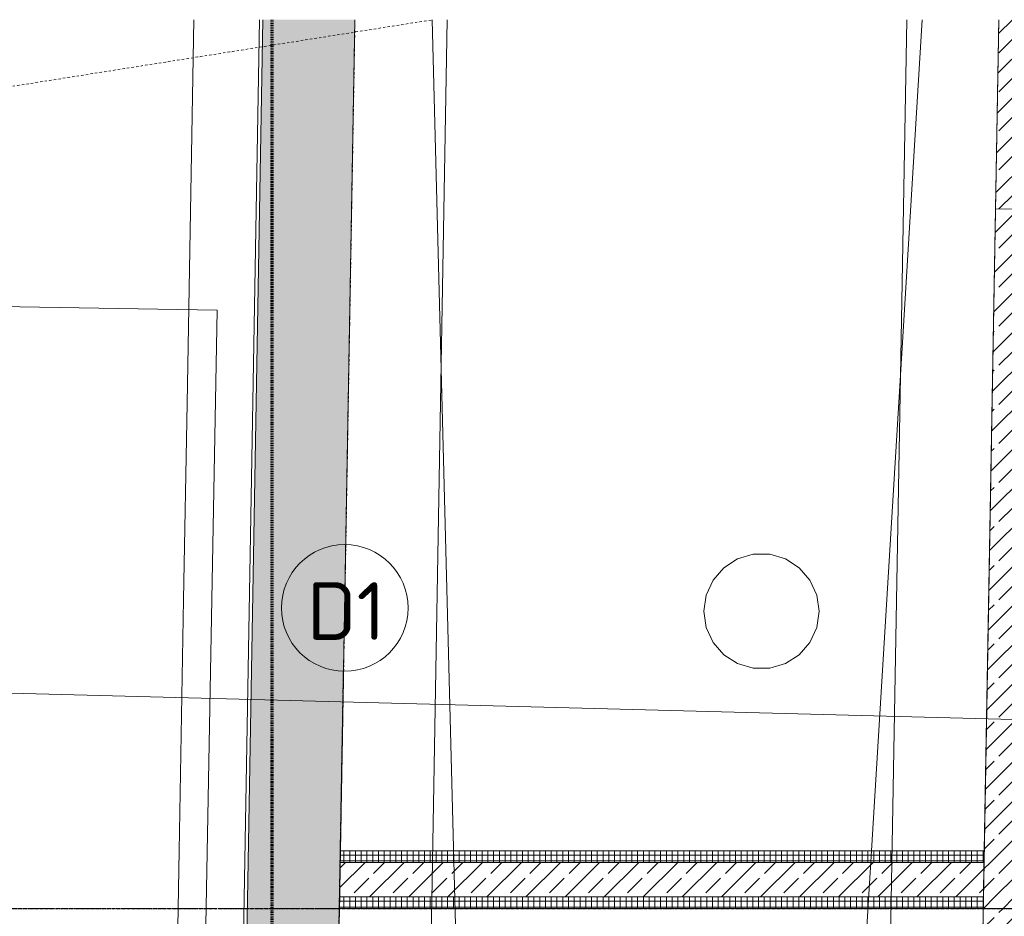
# Model space of a CAD drawing. Header units: millimetres. Extents: x 1523 to 73204, y -91281 to 10268.
# Tile 40 of 120: x 23792 to 28067, y -51140 to -47247. Entities that reach past the tile are written whole.
import ezdxf

# ---------------------------------------------------------------- set-up
doc = ezdxf.new("R2010")
doc.units = ezdxf.units.MM
for name, pattern in [('_Projekt 07 -  _  -  _  -  _  -', [7.5, 3.5, -2, 0, -2]), ('IMPORT-STRICHPUNKT _7_', [20, 10, -5, 0, -5]), ('Rasterlinie', [22.225, 12.7, -3.175, 3.175, -3.175])]:
    doc.linetypes.add(name, pattern=pattern)
for name, color, linetype, lineweight, true_color in [('50 A--Fixeinbauten _WU-Beton_', 7, 'Continuous', 13, 0x656565), ('65 V--Straßenbegrenzungslinie', 7, 'Continuous', 13, 0x656565), ('90 A--Achsraster _1_50_', 7, 'IMPORT-STRICHPUNKT _7_', 13, 0x656565), ('Neubau_10 A--Wand außen _ Lärmschutzwand', 7, 'Continuous', 13, 0x656565), ('Neubau_10 A--Wand außen _tragend_', 7, 'Continuous', 13, 0x656565), ('Neubau_10 A--Wand innen _tragend_', 7, 'Continuous', 13, 0x656565), ('Neubau_20 A--Bodenplatte', 7, 'Continuous', 13, 0x656565), ('Neubau_50 A--Fixeinbauten _WU-Beton_', 7, 'Continuous', 13, 0x656565), ('Xref_706_5_--_ÜP_-1_000_16_Übersichtsplan UG_IFC 2025_01_13_dwg', 7, 'Continuous', 13, 0x767676), ('XX', 7, 'Continuous', 18, 0x804040)]:
    doc.layers.add(name, color=color, linetype=linetype, lineweight=lineweight, true_color=true_color)
for name, color, linetype, lineweight in [('S-GRID-____-IDEN', 7, 'Continuous', 9), ('S-GRID-____-OTLN', 7, 'Continuous', 9), ('Text', 7, 'Continuous', 9)]:
    doc.layers.add(name, color=color, linetype=linetype, lineweight=lineweight)
doc.styles.add('ISOCPEUR_1', font='isocpeur.ttf', dxfattribs={"height": 250})
pattern_1 = [(131.336, (0, 0), (90.10192, 79.25683), []), (131.336, (-45.05, -39.63), (90.10192, 79.25683), [90, -30])]
pattern_2 = [(266.336, (0, 0), (-24.948899, 1.597632), []), (356.336, (0, 0), (1.597632, 24.948899), [])]

# ---------------------------------------------------------------- blocks, each defined once
blk = doc.blocks.new('Xref_706_5_--_ÜP_-1_000_11_Übersichtsplan UG_IFC 2024_09_30_dwg_Rampe gerade 27-41959594-SuD_-1UG gesamt Plot  - Blatt 7')
at = {"layer": 'Neubau_50 A--Fixeinbauten _WU-Beton_', "color": 9, "true_color": 0xcbcbcb}
for p, q in [((36240, 1397.5), (10175.3, 1397.5)), ((34740, 0), (10181.1, 1064.5)), ((10218.3, -1062.9), (34740, 0))]:
    blk.add_line(p, q, dxfattribs=at)
at = {"layer": 'Neubau_50 A--Fixeinbauten _WU-Beton_', "color": 9, "true_color": 0xcbcbcb, "flags": 128}
blk.add_lwpolyline([(10224.1, -1397.5), (36240, -1397.5), (36240, 1397.5)], dxfattribs=at)
blk = doc.blocks.new('Xref_706_5_--_ÜP_-1_000_11_Übersichtsplan UG_IFC 2024_09_30_dwg_Standard-Rastermarker-41960554-SuD_-1UG gesamt Plot  - Blatt 7')
at = {"layer": '90 A--Achsraster _1_50_', "color": 9, "true_color": 0xcbcbcb}
blk.add_line((0, 0), (40056.4, 0), dxfattribs=at)
blk = doc.blocks.new('Xref_706_5_--_ÜP_-1_000_11_Übersichtsplan UG_IFC 2024_09_30_dwg_Standard-Rastermarker_6-41960559-SuD_-1UG gesamt Plot  - Blatt 7')
at = {"layer": '90 A--Achsraster _1_50_', "color": 9, "true_color": 0xcbcbcb, "flags": 128}
blk.add_lwpolyline([(0, 0), (750, 0), (31250, 0), (32000, 0)], dxfattribs=at)
blk = doc.blocks.new('Xref_706_5_--_ÜP_-1_000_11_Übersichtsplan UG_IFC 2024_09_30_dwg_Standard-Rastermarker-V7-SuD_-1UG gesamt Plot  - Blatt 7')
at = {"layer": '90 A--Achsraster _1_50_', "color": 9, "true_color": 0xcbcbcb}
blk.add_line((0, 0), (40105.2, 0), dxfattribs=at)
blk = doc.blocks.new('Xref_706_5_--_ÜP_-1_000_11_Übersichtsplan UG_IFC 2024_09_30_dwg_Standard-Rastermarker_28-41960582-SuD_-1UG gesamt Plot  - Blatt 7')
at = {"layer": '90 A--Achsraster _1_50_', "color": 9, "true_color": 0xcbcbcb}
blk.add_line((0, 0), (7898.7, 0), dxfattribs=at)
blk = doc.blocks.new('Xref_706_5_--_ÜP_-1_000_16_Übersichtsplan UG_IFC 2025_01_13_dwg-35469238-SuD_-1UG gesamt Plot  - Blatt 7')
at = {"layer": 'Neubau_10 A--Wand außen _tragend_', "true_color": 0xcbcbcb}
h = blk.add_hatch(dxfattribs=at)
h.set_pattern_fill('FP_4', color=9, style=0, pattern_type=2)
h.set_pattern_definition(pattern_1)
h.paths.add_polyline_path([(44665.2, -101469.6), (44463.1, -101453.1), (40866.5, -101159.7), (40862.6, -101221.9), (40850.6, -101409.3), (44448.2, -101702.7), (44665.2, -101469.6)])
h = blk.add_hatch(dxfattribs=at)
h.set_pattern_fill('FP_4', color=9, style=0, pattern_type=2)
h.set_pattern_definition(pattern_1)
h.paths.add_polyline_path([(44663.5, -101471.5), (44502, -101644.9), (44498.1, -101706.8), (44647.6, -101719), (44653.5, -101626.3)])
h = blk.add_hatch(dxfattribs=at)
h.set_pattern_fill('FP_4', color=9, style=0, pattern_type=2)
h.set_pattern_definition(pattern_1)
h.paths.add_polyline_path([(44697.4, -101723.1), (44713.4, -101473.5), (44665.2, -101469.6), (44663.5, -101471.5), (44647.6, -101719), (44649.2, -101719.1)])
h = blk.add_hatch(dxfattribs=at)
h.set_pattern_fill('FP_4', color=9, style=0, pattern_type=2)
h.set_pattern_definition(pattern_1)
h.paths.add_polyline_path([(50573.6, -101951.6), (44713.4, -101473.5), (44697.4, -101723.1), (50553.3, -102200.8), (50555.8, -102169.9)])
h = blk.add_hatch(dxfattribs=at)
h.set_pattern_fill('FP_4', color=9, style=0, pattern_type=2)
h.set_pattern_definition(pattern_1)
h.paths.add_polyline_path([(44498.1, -101705.9), (44502, -101644.9), (44448.5, -101702.8), (44498.1, -101706.8), (44498.1, -101705.9)])
h = blk.add_hatch(dxfattribs=at)
h.set_pattern_fill('FP_6', color=9, style=0, pattern_type=2)
h.set_pattern_definition([(221.336, (0, 0), (-99.07104, 112.6274), []), (221.336, (33.02, -37.54), (-99.07104, 112.6274), []), (221.336, (66.05, -75.08), (-99.07104, 112.6274), [75, -25])])
h.paths.add_polyline_path([(66552.8, -106310.3), (40671.9, -104199), (40669.2, -104241.3), (40646.4, -104598.2), (66520.3, -106708.9), (66548.7, -106360.1)])
at = {"layer": 'Neubau_10 A--Wand innen _tragend_', "true_color": 0xcbcbcb}
h = blk.add_hatch(dxfattribs=at)
h.set_pattern_fill('FP_11', color=9, style=0, pattern_type=2)
h.set_pattern_definition(pattern_2)
h.paths.add_polyline_path([(44497.9, -101709.4), (44498.1, -101706.8), (44448.2, -101702.7), (44441.4, -101809.4), (44269.6, -104492.4), (44319.4, -104496.5), (44491.3, -101812.6)])
h = blk.add_hatch(dxfattribs=at)
h.set_pattern_fill('FP_4', color=9, style=0, pattern_type=2)
h.set_pattern_definition(pattern_1)
h.paths.add_polyline_path([(44647.6, -101719), (44498.1, -101706.8), (44319.4, -104496.5), (44469, -104508.7), (44647.6, -101719)])
h = blk.add_hatch(dxfattribs=at)
h.set_pattern_fill('FP_11', color=9, style=0, pattern_type=2)
h.set_pattern_definition(pattern_2)
h.paths.add_polyline_path([(44518.9, -104511.9), (44697.4, -101723.1), (44647.6, -101719), (44469, -104508.7), (44518.8, -104512.8)])
at = {"color": 7, "lineweight": 13, "true_color": 0xefefef, "flags": 128}
blk.add_lwpolyline([(43364.1, -102352.2), (43293.2, -102357.8), (43226.7, -102383.1), (43170, -102426.2), (43127.8, -102483.5), (43103.4, -102550.3), (43098.9, -102621.3), (43114.5, -102690.8), (43149.1, -102753), (43199.8, -102802.9), (43262.5, -102836.5), (43332.1, -102851.1), (43403.1, -102845.5), (43469.6, -102820.2), (43526.2, -102777.1), (43568.4, -102719.8), (43592.8, -102653), (43597.3, -102582), (43581.7, -102512.5), (43547.1, -102450.3), (43496.4, -102400.4), (43433.7, -102366.8)], close=True, dxfattribs=at)
at = {"layer": '50 A--Fixeinbauten _WU-Beton_', "color": 9, "true_color": 0xcbcbcb}
for p, q in [((40825, -101808.5), (66796.5, -103927.2)), ((40697.5, -103799.7), (66634.3, -105915.6))]:
    blk.add_line(p, q, dxfattribs=at)
at = {"layer": '65 V--Straßenbegrenzungslinie', "color": 9, "true_color": 0xcbcbcb, "flags": 128}
for points in [[(41892, -104876.3), (76709.8, -107752.2), (77779.6, -91373.1), (79300.8, -91478.1), (80605.3, -71512.5), (80985.8, -61307.8)], [(40443.5, -107766.3), (41650.8, -107866), (41892, -104876.3)]]:
    blk.add_lwpolyline(points, dxfattribs=at)
at = {"layer": '90 A--Achsraster _1_50_', "color": 161, "true_color": 0xaaaaff}
blk.add_line((43954.9, -113319.2), (44936.8, -97985.7), dxfattribs=at)
at = {"layer": 'Neubau_10 A--Wand außen _ Lärmschutzwand', "color": 9, "true_color": 0xcbcbcb, "flags": 128}
blk.add_lwpolyline([(40645.4, -104613.2), (63046.3, -106440.6), (63051.1, -106380.8), (63055.6, -106326), (63080, -106027), (40671.9, -104199)], dxfattribs=at)
at = {"layer": 'Neubau_10 A--Wand außen _tragend_', "color": 9, "true_color": 0xcbcbcb}
for p, q in [((40850.6, -101409.2), (41668.9, -101476)), ((44697.4, -101723.1), (49259.9, -102095.3)), ((40646.4, -104598.2), (54275.8, -105710.1))]:
    blk.add_line(p, q, dxfattribs=at)
at = {"layer": 'Neubau_10 A--Wand außen _tragend_', "color": 9, "true_color": 0xcbcbcb, "flags": 128}
for points in [[(44448.2, -101702.7), (41668.9, -101476), (41689.3, -101226.8), (41694.1, -101167), (40870.4, -101099.8)], [(54624.6, -105738.5), (54657.1, -105339.8), (54308.3, -105311.4), (40671.9, -104199)]]:
    blk.add_lwpolyline(points, dxfattribs=at)
at = {"layer": 'Neubau_10 A--Wand innen _tragend_', "color": 9, "true_color": 0xcbcbcb}
for p, q in [((44498.1, -101706.8), (44319.4, -104496.5)), ((44647.6, -101719), (44469, -104508.7))]:
    blk.add_line(p, q, dxfattribs=at)
at = {"layer": 'Neubau_10 A--Wand innen _tragend_', "color": 9, "true_color": 0xcbcbcb, "flags": 128}
blk.add_lwpolyline([(44713.4, -101473.5), (44697.4, -101723.1), (44448.2, -101702.7), (44269.6, -104492.4), (44319.4, -104496.5), (44469, -104508.7), (44518.8, -104512.8), (44697.4, -101723.1)], dxfattribs=at)
at = {"layer": 'Neubau_20 A--Bodenplatte', "color": 9, "true_color": 0xcbcbcb, "flags": 128}
blk.add_lwpolyline([(76014.3, -60989.5), (75945.9, -62058.7), (63391.6, -61254.9), (63337.3, -62103.1), (62112.3, -81234.3), (62076.5, -81792.8), (62924.8, -81847.1), (77145.7, -82757.7), (75545.7, -107746.2), (61340.6, -106587.4), (60493.3, -106518.3), (44224.9, -105191.1), (43136.2, -105102.3), (42288.9, -105033.2), (40627.2, -104897.6)], dxfattribs=at)
for name, p, rotation in [('Xref_706_5_--_ÜP_-1_000_11_Übersichtsplan UG_IFC 2024_09_30_dwg_Standard-Rastermarker_6-41960559-SuD_-1UG gesamt Plot  - Blatt 7', (44142.1, -110395.3), 86.33628353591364), ('Xref_706_5_--_ÜP_-1_000_11_Übersichtsplan UG_IFC 2024_09_30_dwg_Standard-Rastermarker-V7-SuD_-1UG gesamt Plot  - Blatt 7', (80823, -104670.1), 175.336283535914), ('Xref_706_5_--_ÜP_-1_000_11_Übersichtsplan UG_IFC 2024_09_30_dwg_Rampe gerade 27-41959594-SuD_-1UG gesamt Plot  - Blatt 7', (30595.3, -101974.8), 355.3362835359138), ('Xref_706_5_--_ÜP_-1_000_11_Übersichtsplan UG_IFC 2024_09_30_dwg_Standard-Rastermarker_28-41960582-SuD_-1UG gesamt Plot  - Blatt 7', (41428.2, -111724.6), 95.33628353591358), ('Xref_706_5_--_ÜP_-1_000_11_Übersichtsplan UG_IFC 2024_09_30_dwg_Standard-Rastermarker-41960554-SuD_-1UG gesamt Plot  - Blatt 7', (80595.8, -107455.8), 175.3362835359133)]:
    blk.add_blockref(name, p, dxfattribs=dict(rotation=rotation))
blk = doc.blocks.new('Raster - Rasterbeschriftung-19777754-SuD_-1UG gesamt Plot  - Blatt 7')
at = {"layer": 'S-GRID-____-IDEN'}
blk.add_circle((0, 0), 5.5, dxfattribs=at)

msp = doc.modelspace()

# ---------------------------------------------------------------- linework, layer by layer
at = {"layer": 'S-GRID-____-OTLN', "linetype": 'Rasterlinie', "lineweight": 25}
for p, q in [((24500.03, -90080.029), (25198.296, -50076.389)), ((17345.902, -51106.236), (53036.508, -51106.236))]:
    msp.add_line(p, q, dxfattribs=at)
at = {"layer": 'Text', "color": 96, "true_color": 0x008000}
msp.add_line((33241.025, -50419.565), (23214.633, -50157.799), dxfattribs=at)
at = {"layer": 'XX', "color": 3, "linetype": '_Projekt 07 -  _  -  _  -  _  -', "lineweight": 70, "true_color": 0x00ff00}
msp.add_line((24886.121, -47247.17), (24886.121, -73165.634), dxfattribs=at)

# ---------------------------------------------------------------- block references
at = {"layer": 'S-GRID-____-IDEN', "xscale": 49.99999999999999, "yscale": 49.99999999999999, "zscale": 49.99999999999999, "rotation": 358.9999999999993}
msp.add_blockref('Raster - Rasterbeschriftung-19777754-SuD_-1UG gesamt Plot  - Blatt 7', (25203.096, -49801.43), dxfattribs=at)
at = {"layer": 'Xref_706_5_--_ÜP_-1_000_16_Übersichtsplan UG_IFC 2025_01_13_dwg', "color": 9, "true_color": 0xcbcbcb, "rotation": 273.6637164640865}
msp.add_blockref('Xref_706_5_--_ÜP_-1_000_16_Übersichtsplan UG_IFC 2025_01_13_dwg-35469238-SuD_-1UG gesamt Plot  - Blatt 7', (126634.737, 0), dxfattribs=at)

# ---------------------------------------------------------------- texts
at = {"layer": 'S-GRID-____-IDEN', "insert": (25039.262, -49690), "char_height": 250, "width": 392.82687, "attachment_point": 1, "style": 'ISOCPEUR_1'}
msp.add_mtext('D1', dxfattribs=at)

doc.saveas('drawing.dxf')
